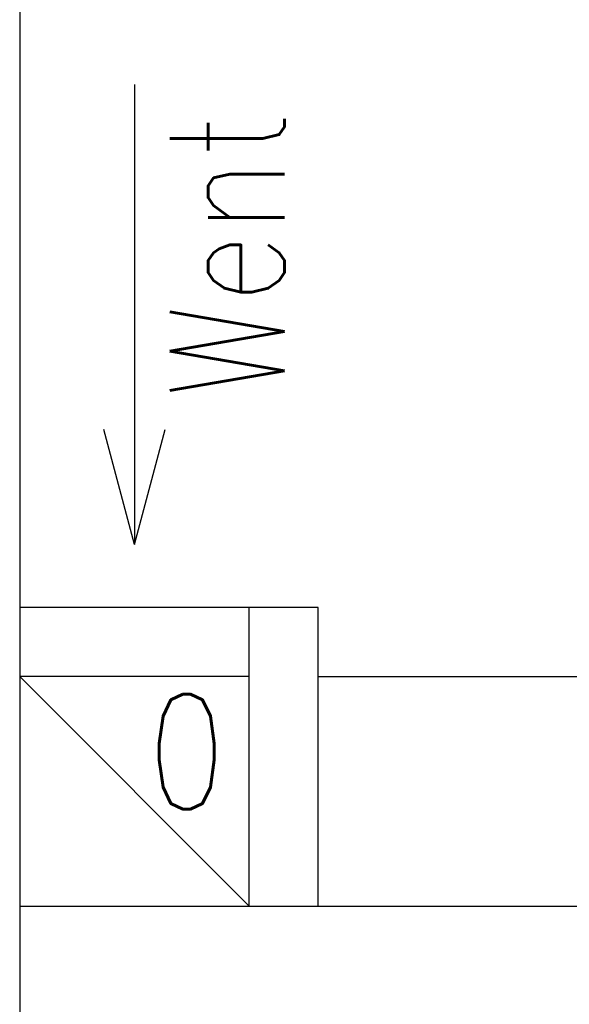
# Model space of a CAD drawing. Header units: millimetres. Extents: x 28600 to 181045, y -399112 to -163690.
# Tile 23 of 256: x 47207 to 47255, y -195418 to -195332. Entities that reach past the tile are written whole.
import ezdxf

# ---------------------------------------------------------------- set-up
doc = ezdxf.new("R2010")
doc.units = ezdxf.units.MM
for name, color, linetype in [('!! 0_ Istn-sciany', 8, 'Continuous'), ('!! 0_ Istn-widok', 8, 'Continuous'), ('!! 0_Istn-went', 8, 'Continuous'), ('!! 2 ZABUDOWA GK-MDF', 8, 'Continuous')]:
    doc.layers.add(name, color=color, linetype=linetype)
doc.styles.add('ARCHETYP', font='romans.shx', dxfattribs={"height": 15})

msp = doc.modelspace()

# ---------------------------------------------------------------- linework, layer by layer
at = {"layer": '!! 0_ Istn-sciany'}
for points in [[(47206.71142, -195247.12813), (47206.71142, -195389.12813)], [(47226.71142, -195409.12813), (47226.71142, -195383.12813)], [(47232.71142, -195383.12813), (47226.71142, -195383.12813)], [(47232.71142, -195389.12813), (47232.71142, -195383.12813)], [(47206.71142, -195389.12813), (47206.71142, -195409.12813)], [(47232.71142, -195409.12813), (47232.71142, -195389.12813)], [(47206.71142, -195409.12813), (47226.71142, -195409.12813)], [(47232.71142, -195409.12813), (47346.71142, -195409.12813)]]:
    msp.add_lwpolyline(points, dxfattribs=at)
at = {"layer": '!! 0_ Istn-widok'}
for points in [[(47206.71142, -195409.12813), (47206.71142, -195421.12813)], [(47226.71142, -195409.12813), (47232.71142, -195409.12813)]]:
    msp.add_lwpolyline(points, dxfattribs=at)
at = {"layer": '!! 0_Istn-went'}
for points in [[(47216.71142, -195337.58754), (47216.71142, -195377.63406)], [(47216.71142, -195377.63406), (47214.03193, -195367.63406)], [(47216.71142, -195377.63406), (47219.39092, -195367.63406)], [(47226.71142, -195383.12813), (47206.71142, -195383.12813)], [(47206.71142, -195389.12813), (47226.71142, -195409.12813)]]:
    msp.add_lwpolyline(points, dxfattribs=at)
msp.add_lwpolyline([(47206.71142, -195409.12813), (47226.71142, -195409.12813), (47226.71142, -195389.12813), (47206.71142, -195389.12813)], close=True, dxfattribs=at)
at = {"layer": '!! 2 ZABUDOWA GK-MDF'}
msp.add_lwpolyline([(47232.71142, -195389.12813), (47346.71142, -195389.12813)], dxfattribs=at)

# ---------------------------------------------------------------- texts
at = {"layer": '!! 0_Istn-went', "style": 'ARCHETYP', "width": 0.8}
for s, rotation, p in [('Went', 90, (47229.78827, -195364.92355)), ('0', 0, (47217.83199, -195400.6678))]:
    msp.add_text(s, height=10, rotation=rotation, dxfattribs=at).set_placement(p)

doc.saveas('drawing.dxf')
